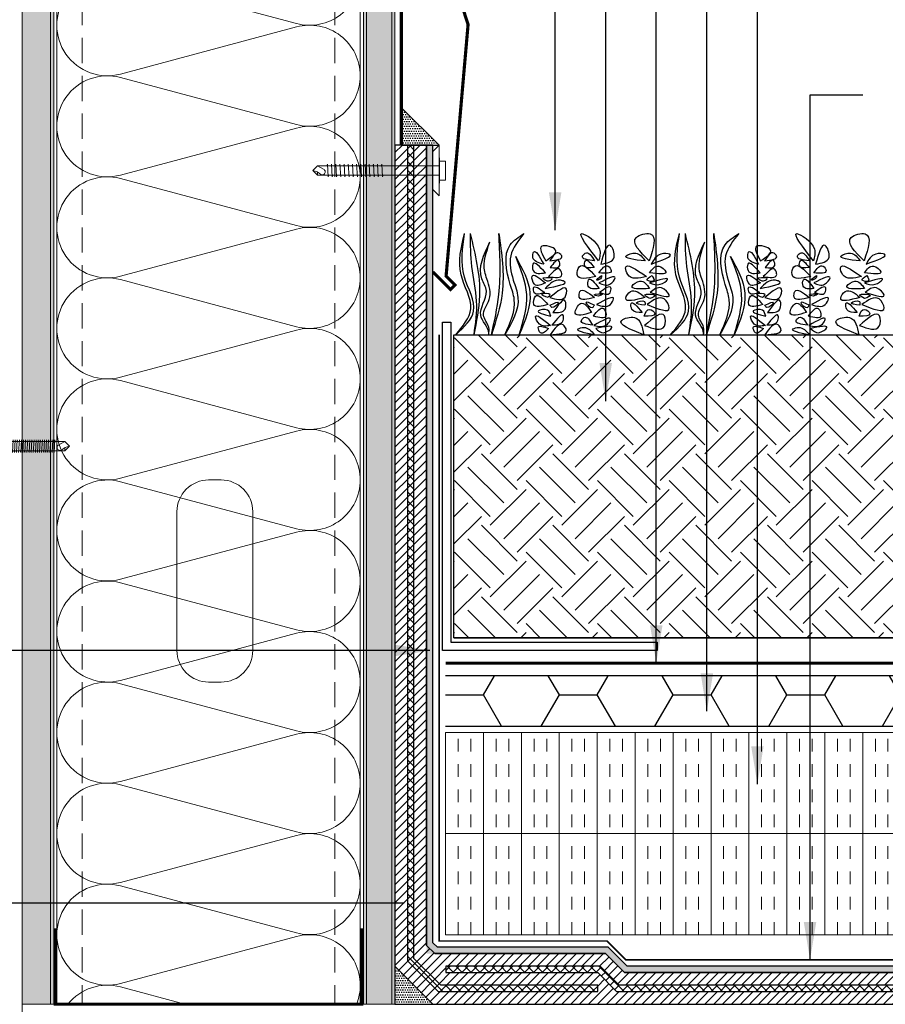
# Model space of a CAD drawing. Extents: x -24 to 36.5, y -12 to 48.
# Tile 3 of 5: x 2.3 to 19.4, y 4 to 23.5. Entities that reach past the tile are written whole.
import ezdxf

# ---------------------------------------------------------------- set-up
doc = ezdxf.new("R2010")
doc.units = 0
doc.header["$LTSCALE"] = 2
doc.header["$MEASUREMENT"] = 0
doc.linetypes.add('DASHED', pattern=[0.75, 0.5, -0.25])
doc.linetypes.add('HIDDEN', pattern=[0.375, 0.25, -0.125])
doc.layers.get('0').update_dxf_attribs({"linetype": 'CONTINUOUS'})
for name, color, linetype, lineweight in [('AIR BARRIER', 5, 'DASHED', 18), ('ECOTOUCH FIBERGLAS BATT INSULATION', 6, 'CONTINUOUS', 13), ('FASTENERS & HARDWARE', 1, 'CONTINUOUS', 13), ('FLASHING', 3, 'CONTINUOUS', 13), ('FOAMULAR XPS INSULATION', 6, 'CONTINUOUS', 18), ('HATCH', 6, 'CONTINUOUS', 5), ('ROOF DECK', 7, 'CONTINUOUS', 13), ('SHEATHING', 2, 'CONTINUOUS', 18), ('STEEL STUD', 1, 'CONTINUOUS', 13), ('TEXT', 7, 'CONTINUOUS', 25)]:
    doc.layers.add(name, color=color, linetype=linetype, lineweight=lineweight)
for name, color, linetype in [('DRAINBOARD', 7, 'CONTINUOUS'), ('FILTER FABRIC', 7, 'HIDDEN'), ('GROWING MEDIA', 7, 'CONTINUOUS'), ('METAL FLASHING', 7, 'CONTINUOUS'), ('ROOT BARRIER', 5, 'CONTINUOUS'), ('VEGETATION', 7, 'CONTINUOUS'), ('WATERPROOFING', 7, 'CONTINUOUS')]:
    doc.layers.add(name, color=color, linetype=linetype)
doc.styles.get("Standard").update_dxf_attribs({"font": 'stylu.ttf'})
doc.dimstyles.get("Standard").update_dxf_attribs({"dimscale": 8, "dimtxt": 0.125, "dimasz": 0.09375, "dimexe": 0.0625, "dimexo": 0.0625, "dimgap": 0.0625, "dimtad": 0, "dimtih": 1, "dimtoh": 1, "dimdec": 4, "dimzin": 3, "dimdsep": 46, "dimlunit": 4, "dimtxsty": 'Standard', "dimcen": 0.125, "dimclrd": 256, "dimclre": 256, "dimclrt": 256, "dimadec": 0, "dimazin": 0, "dimtfac": 1, "dimtdec": 4, "dimtofl": 0, "dimtmove": 1, "dimatfit": 0, "dimfxl": 1, "dimfrac": 1, "dimtolj": 1, "dimtzin": 3, "dimlwd": -1, "dimlwe": -1, "dimarcsym": 0})
pattern_1 = [(37.5, (-28.1875, -40.0206), (-0.031497, 0.963412), [0, -0.76, 0, -0.85, 0, -0.8125]), (7.5, (-28.1875, -40.0206), (0.884888, 1.411073), [0, -0.41, 0, -0.685, 0, -0.2625]), (327.5, (-28.8025, -40.0206), (1.557071, 0.0028295), [0, -0.25, 0, -0.9, 0, -1.175]), (317.5, (-28.8025, -40.0206), (1.503063, 0.438838), [0, -0.125, 0, -0.59, 0, -0.675])]

# ---------------------------------------------------------------- blocks, each defined once
blk = doc.blocks.new('Temp Screw')
at = {"lineweight": 0}
for p, q in [((3.222, 0.092), (0, 0.092)), ((3.222, 0.092), (3.103, 0.027)), ((3.312, 0), (3.222, 0.092)), ((3.312, 0), (3.222, -0.092)), ((3.222, -0.092), (0, -0.092))]:
    blk.add_line(p, q, dxfattribs=at)
blk.add_lwpolyline([(0, 1), (-0.188, 0.438), (-0.188, -0.438), (0, -1)], close=True)
for points in [[(1.422, 0.092, -0.193248), (1.412, 0.125), (1.398, -0.126, 0.201979), (1.386, -0.092, -2.21779)], [(1.464, 0.092, -0.193248), (1.453, 0.125), (1.439, -0.126, 0.201979), (1.427, -0.092, -2.21779)], [(1.505, 0.092, -0.193248), (1.495, 0.125), (1.48, -0.126, 0.201979), (1.469, -0.092, -2.21779)], [(1.546, 0.092, -0.193248), (1.536, 0.125), (1.522, -0.126, 0.201979), (1.51, -0.092, -2.21779)], [(1.588, 0.092, -0.193248), (1.577, 0.125), (1.563, -0.126, 0.201979), (1.551, -0.092, -2.21779)], [(1.629, 0.092, -0.193248), (1.619, 0.125), (1.604, -0.126, 0.201979), (1.593, -0.092, -2.21779)], [(1.67, 0.092, -0.193248), (1.66, 0.125), (1.646, -0.126, 0.201979), (1.634, -0.092, -2.21779)], [(1.712, 0.092, -0.193248), (1.701, 0.125), (1.687, -0.126, 0.201979), (1.675, -0.092, -2.21779)], [(1.753, 0.092, -0.193248), (1.743, 0.125), (1.728, -0.126, 0.201979), (1.717, -0.092, -2.21779)], [(1.794, 0.092, -0.193248), (1.784, 0.125), (1.77, -0.126, 0.201979), (1.758, -0.092, -2.21779)], [(1.836, 0.092, -0.193248), (1.825, 0.125), (1.811, -0.126, 0.201979), (1.799, -0.092, -2.21779)], [(1.877, 0.092, -0.193248), (1.867, 0.125), (1.852, -0.126, 0.201979), (1.841, -0.092, -2.21779)], [(1.918, 0.092, -0.193248), (1.908, 0.125), (1.894, -0.126, 0.201979), (1.882, -0.092, -2.21779)], [(1.96, 0.092, -0.193248), (1.949, 0.125), (1.935, -0.126, 0.201979), (1.923, -0.092, -2.21779)], [(2.001, 0.092, -0.193248), (1.991, 0.125), (1.976, -0.126, 0.201979), (1.965, -0.092, -2.21779)], [(2.042, 0.092, -0.193248), (2.032, 0.125), (2.018, -0.126, 0.201979), (2.006, -0.092, -2.21779)], [(2.084, 0.092, -0.193248), (2.073, 0.125), (2.059, -0.126, 0.201979), (2.047, -0.092, -2.21779)], [(2.125, 0.092, -0.193248), (2.115, 0.125), (2.1, -0.126, 0.201979), (2.089, -0.092, -2.21779)], [(2.166, 0.092, -0.193248), (2.156, 0.125), (2.142, -0.126, 0.201979), (2.13, -0.092, -2.21779)], [(2.208, 0.092, -0.193248), (2.197, 0.125), (2.183, -0.126, 0.201979), (2.171, -0.092, -2.21779)], [(2.249, 0.092, -0.193248), (2.239, 0.125), (2.224, -0.126, 0.201979), (2.213, -0.092, -2.21779)], [(2.29, 0.092, -0.193248), (2.28, 0.125), (2.266, -0.126, 0.201979), (2.254, -0.092, -2.21779)], [(2.332, 0.092, -0.193248), (2.321, 0.125), (2.307, -0.126, 0.201979), (2.295, -0.092, -2.21779)], [(2.373, 0.092, -0.193248), (2.363, 0.125), (2.348, -0.126, 0.201979), (2.337, -0.092, -2.21779)], [(2.414, 0.092, -0.193248), (2.404, 0.125), (2.39, -0.126, 0.201979), (2.378, -0.092, -2.21779)], [(2.456, 0.092, -0.193248), (2.445, 0.125), (2.431, -0.126, 0.201979), (2.419, -0.092, -2.21779)], [(2.497, 0.092, -0.193248), (2.487, 0.125), (2.472, -0.126, 0.201979), (2.461, -0.092, -2.21779)], [(2.538, 0.092, -0.193248), (2.528, 0.125), (2.514, -0.126, 0.201979), (2.502, -0.092, -2.21779)], [(2.58, 0.092, -0.193248), (2.569, 0.125), (2.555, -0.126, 0.201979), (2.543, -0.092, -2.21779)], [(2.621, 0.092, -0.193248), (2.611, 0.125), (2.596, -0.126, 0.201979), (2.585, -0.092, -2.21779)], [(2.662, 0.092, -0.193248), (2.652, 0.125), (2.638, -0.126, 0.201979), (2.626, -0.092, -2.21779)], [(2.704, 0.092, -0.193248), (2.693, 0.125), (2.679, -0.126, 0.201979), (2.667, -0.092, -2.21779)], [(2.745, 0.092, -0.193248), (2.735, 0.125), (2.72, -0.126, 0.201979), (2.709, -0.092, -2.21779)], [(2.786, 0.092, -0.193248), (2.776, 0.125), (2.762, -0.126, 0.201979), (2.75, -0.092, -2.21779)], [(2.828, 0.092, -0.193248), (2.817, 0.125), (2.803, -0.126, 0.201979), (2.791, -0.092, -2.21779)], [(2.869, 0.092, -0.193248), (2.859, 0.125), (2.844, -0.126, 0.201979), (2.833, -0.092, -2.21779)], [(2.91, 0.092, -0.193248), (2.9, 0.125), (2.886, -0.126, 0.201979), (2.874, -0.092, -2.21779)], [(2.952, 0.092, -0.193248), (2.941, 0.125), (2.927, -0.126, 0.201979), (2.915, -0.092, -2.21779)], [(2.993, 0.092, -0.193248), (2.983, 0.125), (2.968, -0.126, 0.201979), (2.957, -0.092, -2.21779)], [(3.034, 0.092, -0.193248), (3.024, 0.125), (3.01, -0.126, 0.201979), (2.998, -0.092, -2.21779)]]:
    blk.add_lwpolyline(points, format="xyb")
for centre, radius, start, end in [((3.124, -0.026), 0.0571, 112.0671, 299.5207), ((3.364, -0.317), 0.321, 99.215, 131.2888), ((3.332, -0.063), 0.114, 161.8381, 194.4381)]:
    blk.add_arc(centre, radius, start, end, dxfattribs=at)

msp = doc.modelspace()

# ---------------------------------------------------------------- hatches: boundary and pattern name
at = {"layer": 'DRAINBOARD'}
h = msp.add_hatch(dxfattribs=at)
h.set_pattern_fill('HONEY', color=8, scale=6)
h.set_pattern_definition([(0, (10.75, 3.625), (1.125, 0.649519), [0.75, -1.5]), (120, (10.75, 3.625), (-1.125, 0.649519), [0.75, -1.5]), (60, (10.75, 3.625), (2e-16, 1.299038), [-1.5, 0.75])])
h.paths.add_polyline_path([(10.75, 10.098), (10.75, 9.813), (10.75, 9.813), (10.75, 9.5), (36, 9.5), (36, 9.813), (36, 9.813), (36, 10.098), (36, 10.313), (36, 10.5), (11.003, 10.5), (10.75, 10.5), (10.75, 10.313)])
at = {"layer": 'FOAMULAR XPS INSULATION'}
h = msp.add_hatch(dxfattribs=at)
h.set_pattern_fill('INSUL', color=256, scale=2, angle=90)
h.set_pattern_definition([(90, (10.75, 0.5), (-0.75, 5e-17), []), (90, (10.5, 0.5), (-0.75, 5e-17), [0.25, -0.25]), (90, (10.25, 0.5), (-0.75, 5e-17), [0.25, -0.25])])
h.paths.add_polyline_path([(36, 7.375), (36, 8.375), (35.563, 8.625), (36, 8.625), (36.5, 8.625), (36, 8.875), (36, 9.375), (10.75, 9.375), (10.75, 7.375)])
h = msp.add_hatch(dxfattribs=at)
h.set_pattern_fill('INSUL', color=256, scale=2, angle=90)
h.set_pattern_definition([(90, (10.75, 0.875), (-0.75, 5e-17), []), (90, (10.5, 0.875), (-0.75, 5e-17), [0.25, -0.25]), (90, (10.25, 0.875), (-0.75, 5e-17), [0.25, -0.25])])
h.paths.add_polyline_path([(22.5, 5.375), (22.5, 5.875), (22.75, 5.875), (22.75, 7.375), (10.75, 7.375), (10.75, 5.375)])
at = {"layer": 'GROWING MEDIA'}
h = msp.add_hatch(dxfattribs=at)
h.set_pattern_fill('EARTH', color=8, scale=4, angle=45)
h.set_pattern_definition([(45, (10.75, 5.875), (1e-16, 1.414214), [1, -1]), (45, (10.4848, 6.1402), (1e-16, 1.414214), [1, -1]), (45, (10.2197, 6.4053), (1e-16, 1.414214), [1, -1]), (135, (10.2197, 6.5821), (-1.414214, 2e-16), [1, -1]), (135, (10.4848, 6.8473), (-1.414214, 2e-16), [1, -1]), (135, (10.75, 7.1124), (-1.414214, 2e-16), [1, -1])])
h.paths.add_polyline_path([(36, 17.25), (32.09, 17.25), (32.09, 17.245), (32.09, 17.25), (31.833, 17.25), (31.833, 17.245), (31.832, 17.25), (28.903, 17.25), (28.902, 17.245), (28.902, 17.25), (28.646, 17.25), (28.645, 17.245), (28.645, 17.25), (25.715, 17.25), (25.715, 17.245), (25.714, 17.25), (25.458, 17.25), (25.458, 17.245), (25.457, 17.25), (22.527, 17.25), (22.527, 17.245), (22.527, 17.25), (22.27, 17.25), (22.27, 17.245), (22.269, 17.25), (19.34, 17.25), (19.339, 17.245), (19.339, 17.25), (19.083, 17.25), (19.082, 17.245), (19.082, 17.25), (16.152, 17.25), (16.152, 17.245), (16.151, 17.25), (15.895, 17.25), (15.895, 17.245), (15.894, 17.25), (12.964, 17.25), (12.964, 17.245), (12.964, 17.25), (12.707, 17.25), (12.707, 17.245), (12.706, 17.25), (10.917, 17.25), (10.917, 11.25), (36, 11.25)])
at = {"layer": 'HATCH'}
h = msp.add_hatch(dxfattribs=at)
h.set_pattern_fill('AR-SAND', color=256, scale=0.5)
h.set_pattern_definition(pattern_1)
h.paths.add_polyline_path([(2.375, 4), (3, 4), (3, 28.375), (2.375, 28.375)])
h.paths.add_polyline_path([(3, 0), (2.375, 0), (2.375, -12), (3, -12)])
h = msp.add_hatch(dxfattribs=at)
h.set_pattern_fill('AR-SAND', color=256, scale=0.5)
h.set_pattern_definition(pattern_1)
h.paths.add_polyline_path([(9.75, 0), (9.125, 0), (9.125, -12), (9.75, -12)])
h.paths.add_polyline_path([(9.125, 4), (9.75, 4), (9.75, 28.375), (9.125, 28.375)])
at = {"layer": 'WATERPROOFING'}
h = msp.add_hatch(dxfattribs=at)
h.set_pattern_fill('DOTS', color=256, scale=0.75)
h.set_pattern_definition([(0, (4.875, 15), (0.0234375, 0.046875), [0, -0.046875])])
h.paths.add_polyline_path([(9.875, 21), (10.625, 21), (9.875, 21.75)])
h = msp.add_hatch(dxfattribs=at)
h.set_pattern_fill('ANSI31', color=256)
h.set_pattern_definition([(45, (4.75, -2), (-0.08838835, 0.08838835), [])])
h.paths.add_polyline_path([(10, 4.854), (10, 21), (9.75, 21), (9.75, 4.75), (10.5, 4), (36, 4), (36, 4.25), (14.134, 4.25), (13.759, 4.625), (10.759, 4.625), (10.759, 4.75), (13.811, 4.75), (14.186, 4.375), (36, 4.375), (36, 4.625), (14.289, 4.625), (13.911, 5), (10.539, 5), (10.375, 5.164), (10.375, 21), (10.125, 21), (10.125, 4.905), (10.655, 4.375), (13.759, 4.375), (13.759, 4.25), (10.604, 4.25)])
h = msp.add_hatch(dxfattribs=at)
h.set_pattern_fill('ANSI37', color=256)
h.set_pattern_definition([(45, (4.75, -2), (-0.08838835, 0.08838835), []), (135, (4.75, -2), (-0.08838835, -0.08838835), [])])
h.paths.add_polyline_path([(10, 21), (10, 4.854), (10.604, 4.25), (13.759, 4.25), (13.759, 4.375), (10.655, 4.375), (10.125, 4.905), (10.125, 21)])
h = msp.add_hatch(dxfattribs=at)
h.set_pattern_fill('AR-SAND', color=256, scale=0.25)
h.set_pattern_definition([(37.5, (4.75, -2), (-0.0157483, 0.481706), [0, -0.38, 0, -0.425, 0, -0.40625]), (7.5, (4.75, -2), (0.442444, 0.705537), [0, -0.205, 0, -0.3425, 0, -0.13125]), (327.5, (4.4425, -2), (0.7785355, 0.0014148), [0, -0.125, 0, -0.45, 0, -0.5875]), (317.5, (4.4425, -2), (0.751532, 0.219419), [0, -0.0625, 0, -0.295, 0, -0.3375])])
h.paths.add_polyline_path([(13.911, 5), (14.289, 4.625), (36, 4.625), (36, 4.75), (14.341, 4.75), (13.966, 5.125), (10.5, 5.125), (10.5, 21), (10.375, 21), (10.375, 5)])
h = msp.add_hatch(dxfattribs=at)
h.set_pattern_fill('AR-SAND', color=256, scale=0.0313)
h.set_pattern_definition([(37.5, (4.75, -2), (-0.00197169, 0.060309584), [0, -0.047576, 0, -0.05321, 0, -0.0508625]), (7.5, (4.75, -2), (0.05539401, 0.08833317), [0, -0.025666, 0, -0.042881, 0, -0.0164325]), (327.5, (4.7115, -2), (0.09747264, 0.00017713), [0, -0.01565, 0, -0.05634, 0, -0.073555]), (317.5, (4.7115, -2), (0.09409176, 0.02747125), [0, -0.007825, 0, -0.036934, 0, -0.042255])])
h.paths.add_polyline_path([(10.375, 21), (10.375, 5.164), (10.539, 5), (13.911, 5), (14.289, 4.625), (36, 4.625), (36, 4.75), (14.341, 4.75), (13.966, 5.125), (10.591, 5.125), (10.5, 5.216), (10.5, 21)])
h = msp.add_hatch(dxfattribs=at)
h.set_pattern_fill('DOTS', color=256, scale=0.75)
h.set_pattern_definition([(0, (4.75, -2), (0.0234375, 0.046875), [0, -0.046875])])
h.paths.add_polyline_path([(9.75, 4), (10.5, 4), (9.75, 4.75)])
h = msp.add_hatch(dxfattribs=at)
h.set_pattern_fill('ANSI37', color=256)
h.set_pattern_definition([(45, (5.50888, -2), (-0.08838835, 0.08838835), []), (135, (5.50888, -2), (-0.08838835, -0.08838835), [])])
h.paths.add_polyline_path([(36, 4.25), (36, 4.375), (14.186, 4.375), (13.811, 4.75), (10.759, 4.75), (10.759, 4.625), (13.759, 4.625), (14.134, 4.25)])

# ---------------------------------------------------------------- linework, layer by layer
msp.add_line((10.625, 20.748), (10.625, 20.248))
at = {"layer": 'AIR BARRIER', "const_width": 0.0625}
msp.add_lwpolyline([(2.125, 25.438), (2.125, 28.438), (-4.75, 28.438), (-4.75, 30.188), (9.875, 30.188), (9.875, 22), (9.875, 21)], dxfattribs=at)
at = {"layer": 'DRAINBOARD'}
for points in [[(36, 10.5), (10.75, 10.5)], [(10.75, 9.5), (36, 9.5)]]:
    msp.add_lwpolyline(points, dxfattribs=at)
at = {"layer": 'ECOTOUCH FIBERGLAS BATT INSULATION'}
for points in [[(9.063, 22.375, 0.493042), (7.804, 23.341), (4.32, 22.409, -1.30186), (4.32, 24.341), (7.804, 23.409, 0.493042), (9.063, 24.375, 1)], [(9.063, 20.375, 0.493042), (7.804, 21.341), (4.32, 20.409, -1.30186), (4.32, 22.341), (7.804, 21.409, 0.493042), (9.063, 22.375, 1)], [(9.063, 18.375, 0.493042), (7.804, 19.341), (4.32, 18.409, -1.30186), (4.32, 20.341), (7.804, 19.409, 0.493042), (9.063, 20.375, 1)], [(9.063, 16.375, 0.493042), (7.804, 17.341), (4.32, 16.409, -1.30186), (4.32, 18.341), (7.804, 17.409, 0.493042), (9.063, 18.375, 1)], [(9.063, 14.375, 0.493042), (7.804, 15.341), (4.32, 14.409, -1.30186), (4.32, 16.341), (7.804, 15.409, 0.493042), (9.063, 16.375, 1)], [(9.063, 12.375, 0.493042), (7.804, 13.341), (4.32, 12.409, -1.30186), (4.32, 14.341), (7.804, 13.409, 0.493042), (9.063, 14.375, 1)], [(9.063, 10.375, 0.493042), (7.804, 11.341), (4.32, 10.409, -1.30186), (4.32, 12.341), (7.804, 11.409, 0.493042), (9.063, 12.375, 1)], [(9.063, 8.375, 0.493042), (7.804, 9.341), (4.32, 8.409, -1.30186), (4.32, 10.341), (7.804, 9.409, 0.493042), (9.063, 10.375, 1)], [(9.063, 6.375, 0.493042), (7.804, 7.341), (4.32, 6.409, -1.30186), (4.32, 8.341), (7.804, 7.409, 0.493042), (9.063, 8.375, 1)], [(9.063, 4.375, 0.493042), (7.804, 5.341), (4.32, 4.409, -1.30186), (4.32, 6.341), (7.804, 5.409, 0.493042), (9.063, 6.375, 1)], [(3.282, 4, -0.297447), (4.32, 4.341), (5.595, 4)], [(8.99, 4, 0.096396), (9.063, 4.375)]]:
    msp.add_lwpolyline(points, format="xyb", dxfattribs=at)
at = {"layer": 'FILTER FABRIC', "const_width": 0.0625}
msp.add_lwpolyline([(10.75, 10.75), (36, 10.75)], dxfattribs=at)
at = {"layer": 'FLASHING', "lineweight": 0}
for p, q in [((8.125, 20.498), (8.215, 20.59)), ((8.125, 20.498), (8.215, 20.407)), ((8.215, 20.59), (8.335, 20.525)), ((8.215, 20.59), (10.625, 20.59)), ((8.215, 20.407), (10.625, 20.407))]:
    msp.add_line(p, q, dxfattribs=at)
at = {"layer": 'FLASHING'}
msp.add_lwpolyline([(10.625, 21), (10.625, 20), (10.5, 20.125), (10.5, 20.875), (10.625, 21)], dxfattribs=at)
msp.add_lwpolyline([(10.625, 20.686), (10.75, 20.686), (10.75, 20.311), (10.625, 20.311)], close=True, dxfattribs=at)
for points in [[(8.403, 20.59, 0.193248), (8.414, 20.623), (8.428, 20.372, -0.201979), (8.439, 20.407, 2.21779)], [(8.486, 20.59, 0.193248), (8.496, 20.623), (8.511, 20.372, -0.201979), (8.522, 20.407, 2.21779)], [(8.568, 20.59, 0.193248), (8.579, 20.623), (8.593, 20.372, -0.201979), (8.605, 20.407, 2.21779)], [(8.651, 20.59, 0.193248), (8.662, 20.623), (8.676, 20.372, -0.201979), (8.687, 20.407, 2.21779)], [(8.734, 20.59, 0.193248), (8.744, 20.623), (8.759, 20.372, -0.201979), (8.77, 20.407, 2.21779)], [(8.816, 20.59, 0.193248), (8.827, 20.623), (8.841, 20.372, -0.201979), (8.853, 20.407, 2.21779)], [(8.899, 20.59, 0.193248), (8.91, 20.623), (8.924, 20.372, -0.201979), (8.935, 20.407, 2.21779)], [(8.982, 20.59, 0.193248), (8.992, 20.623), (9.007, 20.372, -0.201979), (9.018, 20.407, 2.21779)], [(9.064, 20.59, 0.193248), (9.075, 20.623), (9.089, 20.372, -0.201979), (9.101, 20.407, 2.21779)], [(9.147, 20.59, 0.193248), (9.158, 20.623), (9.172, 20.372, -0.201979), (9.183, 20.407, 2.21779)], [(9.23, 20.59, 0.193248), (9.24, 20.623), (9.255, 20.372, -0.201979), (9.266, 20.407, 2.21779)], [(9.312, 20.59, 0.193248), (9.323, 20.623), (9.337, 20.372, -0.201979), (9.349, 20.407, 2.21779)], [(9.395, 20.59, 0.193248), (9.406, 20.623), (9.42, 20.372, -0.201979), (9.431, 20.407, 2.21779)], [(9.478, 20.59, 0.193248), (9.488, 20.623), (9.503, 20.372, -0.201979), (9.514, 20.407, 2.21779)]]:
    msp.add_lwpolyline(points, format="xyb", dxfattribs=at)
at = {"layer": 'FLASHING', "lineweight": 0}
for centre, radius, start, end in [((8.074, 20.181), 0.321, 48.7112, 80.785), ((8.105, 20.435), 0.114, 345.5619, 18.1619), ((8.313, 20.472), 0.0571, 240.4793, 67.9329)]:
    msp.add_arc(centre, radius, start, end, dxfattribs=at)
at = {"layer": 'FOAMULAR XPS INSULATION'}
for points in [[(36, 9.375), (10.75, 9.375), (10.75, 7.375), (36, 7.375)], [(34.75, 7.375), (10.75, 7.375)]]:
    msp.add_lwpolyline(points, dxfattribs=at)
msp.add_lwpolyline([(22.75, 7.375), (22.75, 5.875), (22.5, 5.875), (22.5, 5.375), (10.75, 5.375), (10.75, 7.375)], close=True, dxfattribs=at)
at = {"layer": 'GROWING MEDIA'}
msp.add_lwpolyline([(36, 11.25), (10.917, 11.25), (10.917, 17.25), (36, 17.25)], close=True, dxfattribs=at)
msp.add_lwpolyline([(10.917, 11.25), (36, 11.25)], dxfattribs=at)
at = {"layer": 'METAL FLASHING', "const_width": 0.0625}
msp.add_lwpolyline([(10.5, 18.493), (10.849, 18.144), (10.937, 18.232), (10.761, 18.409), (11.196, 23.39), (10, 27.063), (10, 30.313), (-4.75, 30.313), (-4.75, 30.313), (-4.75, 30.313)], dxfattribs=at)
at = {"layer": 'METAL FLASHING'}
msp.add_lwpolyline([(10.854, 17.5), (10.854, 11.167), (14.938, 11.167), (14.938, 11), (10.938, 11), (10.688, 11), (10.688, 17.5), (10.854, 17.5)], dxfattribs=at)
at = {"layer": 'ROOF DECK'}
for p, q in [((34.75, 4), (2.375, 4)), ((2.375, 0), (2.375, 4)), ((34.75, 4), (2.938, 4))]:
    msp.add_line(p, q, dxfattribs=at)
at = {"layer": 'ROOT BARRIER', "const_width": 0.0312}
msp.add_lwpolyline([(36, 4.875), (14.32, 4.875), (13.945, 5.25), (10.625, 5.25), (10.625, 17.25)], dxfattribs=at)
at = {"layer": 'SHEATHING'}
for p, q in [((2.375, 28.375), (2.375, 4)), ((2.938, 28.375), (2.938, 4)), ((9.188, 28.375), (9.188, 4)), ((9.688, 28.375), (9.688, 4))]:
    msp.add_line(p, q, dxfattribs=at)
for points in [[(2.375, 4), (2.375, 28.375), (3, 28.375), (3, 4)], [(9.75, 4), (9.75, 28.375), (9.125, 28.375), (9.125, 4)]]:
    msp.add_lwpolyline(points, dxfattribs=at)
at = {"layer": 'STEEL STUD'}
for p, q in [((3.063, 28.375), (3.063, 4)), ((9.063, 28.375), (9.063, 4))]:
    msp.add_line(p, q, dxfattribs=at)
at = {"layer": 'STEEL STUD', "linetype": 'HIDDEN'}
for p, q in [((3.563, 28.375), (3.563, 4)), ((8.563, 28.375), (8.563, 4))]:
    msp.add_line(p, q, dxfattribs=at)
at = {"layer": 'STEEL STUD'}
msp.add_lwpolyline([(6.063, 14.375), (6.313, 14.375, -0.414214), (6.938, 13.75), (6.938, 11, -0.414214), (6.313, 10.375), (6.063, 10.375, -0.414214), (5.438, 11), (5.438, 13.75, -0.414214)], format="xyb", close=True, dxfattribs=at)
at = {"layer": 'STEEL STUD', "const_width": 0.0625}
msp.add_lwpolyline([(3.031, 5.5), (3.031, 4), (9.094, 4), (9.094, 5.5)], dxfattribs=at)
at = {"layer": 'VEGETATION'}
for points in [[(10.952, 17.25), (11.306, 17.719), (11.126, 18.392), (11.126, 19.25)], [(10.952, 17.25), (11.249, 17.764), (11.057, 18.436), (11.126, 19.25)], [(11.314, 17.25), (11.429, 18.023), (11.243, 19.25)], [(11.314, 17.25), (11.365, 17.916), (11.271, 18.598), (11.243, 19.25)], [(11.658, 17.25), (11.805, 18.044), (11.805, 19.25)], [(11.805, 19.25), (11.869, 18.07), (11.658, 17.25)], [(11.923, 17.25), (12.11, 17.948), (12.031, 18.244), (12.031, 19.031), (12.3, 19.25)], [(12.3, 19.25), (12.04, 18.812), (12.09, 18.332), (12.182, 17.988), (11.923, 17.25)], [(13.778, 18.713), (13.797, 18.942), (13.449, 19.25), (13.778, 18.713)], [(14.778, 18.713), (14.797, 19.245), (14.524, 19.175), (14.778, 18.713)], [(15.202, 17.25), (15.556, 17.719), (15.376, 18.392), (15.376, 19.25)], [(15.202, 17.25), (15.499, 17.764), (15.307, 18.436), (15.376, 19.25)], [(15.564, 17.25), (15.679, 18.023), (15.493, 19.25)], [(15.564, 17.25), (15.615, 17.916), (15.521, 18.598), (15.493, 19.25)], [(15.908, 17.25), (16.055, 18.044), (16.055, 19.25)], [(16.055, 19.25), (16.119, 18.07), (15.908, 17.25)], [(16.173, 17.25), (16.36, 17.948), (16.281, 18.244), (16.281, 19.031), (16.55, 19.25)], [(16.55, 19.25), (16.29, 18.812), (16.34, 18.332), (16.432, 17.988), (16.173, 17.25)], [(18.028, 18.713), (18.047, 18.942), (17.699, 19.25), (18.028, 18.713)], [(19.028, 18.713), (19.047, 19.245), (18.774, 19.175), (19.028, 18.713)], [(11.605, 17.25), (11.605, 17.277), (11.445, 17.635), (11.557, 18.114), (11.469, 18.353), (11.629, 19.087)], [(11.605, 17.25), (11.605, 17.396), (11.5, 17.634), (11.615, 17.948), (11.569, 18.353), (11.526, 18.498), (11.629, 19.087)], [(12.691, 18.646), (12.492, 18.881), (12.477, 18.784), (12.691, 18.646)], [(12.731, 18.713), (12.653, 19.001), (12.926, 18.926), (12.731, 18.713)], [(13.819, 18.646), (14.011, 19.015), (14.084, 18.784), (13.819, 18.646)], [(15.855, 17.25), (15.855, 17.277), (15.695, 17.635), (15.807, 18.114), (15.719, 18.353), (15.879, 19.087)], [(15.855, 17.25), (15.855, 17.396), (15.75, 17.634), (15.865, 17.948), (15.819, 18.353), (15.776, 18.498), (15.879, 19.087)], [(16.941, 18.646), (16.742, 18.881), (16.727, 18.784), (16.941, 18.646)], [(16.981, 18.713), (16.903, 19.001), (17.176, 18.926), (16.981, 18.713)], [(18.069, 18.646), (18.261, 19.015), (18.334, 18.784), (18.069, 18.646)], [(12.209, 17.25), (12.356, 18.044), (12.138, 18.796)], [(12.138, 18.796), (12.42, 18.07), (12.209, 17.25)], [(12.725, 18.475), (12.483, 18.519), (12.476, 18.647), (12.725, 18.475)], [(12.811, 18.709), (12.999, 18.863), (13.047, 18.812), (12.811, 18.709)], [(12.82, 18.578), (12.991, 18.712), (13.01, 18.618), (12.82, 18.578)], [(13.698, 18.709), (13.511, 18.863), (13.462, 18.812), (13.698, 18.709)], [(13.69, 18.578), (13.519, 18.712), (13.499, 18.618), (13.69, 18.578)], [(14.698, 18.709), (14.511, 18.863), (14.325, 18.812), (14.698, 18.709)], [(14.819, 18.646), (15.011, 18.846), (15.183, 18.841), (14.819, 18.646)], [(16.459, 17.25), (16.606, 18.044), (16.388, 18.796)], [(16.388, 18.796), (16.67, 18.07), (16.459, 17.25)], [(16.975, 18.475), (16.733, 18.519), (16.726, 18.647), (16.975, 18.475)], [(17.061, 18.709), (17.249, 18.863), (17.297, 18.812), (17.061, 18.709)], [(17.07, 18.578), (17.241, 18.712), (17.26, 18.618), (17.07, 18.578)], [(17.948, 18.709), (17.761, 18.863), (17.712, 18.812), (17.948, 18.709)], [(17.94, 18.578), (17.769, 18.712), (17.749, 18.618), (17.94, 18.578)], [(18.948, 18.709), (18.761, 18.863), (18.575, 18.812), (18.948, 18.709)], [(19.069, 18.646), (19.261, 18.846), (19.433, 18.841), (19.069, 18.646)], [(12.784, 18.399), (13.019, 18.536), (13.049, 18.44), (12.784, 18.399)], [(13.725, 18.399), (13.391, 18.594), (13.353, 18.44), (13.725, 18.399)], [(13.785, 18.475), (14.027, 18.519), (13.966, 18.608), (13.785, 18.475)], [(14.725, 18.399), (14.311, 18.573), (14.353, 18.44), (14.725, 18.399)], [(14.785, 18.475), (15.106, 18.497), (14.966, 18.608), (14.785, 18.475)], [(17.034, 18.399), (17.269, 18.536), (17.299, 18.44), (17.034, 18.399)], [(17.975, 18.399), (17.641, 18.594), (17.603, 18.44), (17.975, 18.399)], [(18.035, 18.475), (18.277, 18.519), (18.216, 18.608), (18.035, 18.475)], [(18.975, 18.399), (18.561, 18.573), (18.603, 18.44), (18.975, 18.399)], [(19.035, 18.475), (19.356, 18.497), (19.216, 18.608), (19.035, 18.475)], [(12.726, 18.276), (12.462, 18.407), (12.511, 18.247), (12.726, 18.276)], [(12.675, 18.368), (12.858, 18.353), (12.788, 18.314), (12.675, 18.368)], [(12.722, 18.164), (13.025, 18.329), (13.099, 18.306), (12.722, 18.164)], [(13.787, 18.164), (13.578, 18.337), (13.571, 18.213), (13.787, 18.164)], [(13.834, 18.421), (13.741, 18.329), (13.831, 18.377), (13.834, 18.421)], [(13.783, 18.276), (14.105, 18.374), (13.998, 18.247), (13.783, 18.276)], [(14.834, 18.421), (14.741, 18.329), (14.866, 18.316), (14.834, 18.421)], [(14.783, 18.276), (15.139, 18.34), (14.998, 18.247), (14.783, 18.276)], [(16.976, 18.276), (16.712, 18.407), (16.761, 18.247), (16.976, 18.276)], [(16.925, 18.368), (17.108, 18.353), (17.038, 18.314), (16.925, 18.368)], [(16.972, 18.164), (17.275, 18.329), (17.349, 18.306), (16.972, 18.164)], [(18.037, 18.164), (17.828, 18.337), (17.821, 18.213), (18.037, 18.164)], [(18.084, 18.421), (17.991, 18.329), (18.081, 18.377), (18.084, 18.421)], [(18.033, 18.276), (18.355, 18.374), (18.248, 18.247), (18.033, 18.276)], [(19.084, 18.421), (18.991, 18.329), (19.116, 18.316), (19.084, 18.421)], [(19.033, 18.276), (19.389, 18.34), (19.248, 18.247), (19.033, 18.276)], [(12.713, 18.087), (12.489, 18.176), (12.506, 18.082), (12.713, 18.087)], [(12.816, 17.988), (13.145, 18.149), (13.113, 17.996), (12.816, 17.988)], [(13.693, 17.988), (13.406, 18.105), (13.396, 17.996), (13.693, 17.988)], [(13.796, 18.087), (14.021, 18.176), (14.004, 18.082), (13.796, 18.087)], [(14.693, 17.988), (14.406, 18.105), (14.315, 17.974), (14.693, 17.988)], [(14.787, 18.164), (14.594, 18.31), (14.439, 18.213), (14.787, 18.164)], [(14.796, 18.087), (15.021, 18.176), (15.174, 18.036), (14.796, 18.087)], [(16.963, 18.087), (16.739, 18.176), (16.756, 18.082), (16.963, 18.087)], [(17.066, 17.988), (17.395, 18.149), (17.363, 17.996), (17.066, 17.988)], [(17.943, 17.988), (17.656, 18.105), (17.646, 17.996), (17.943, 17.988)], [(18.046, 18.087), (18.271, 18.176), (18.254, 18.082), (18.046, 18.087)], [(18.943, 17.988), (18.656, 18.105), (18.565, 17.974), (18.943, 17.988)], [(19.037, 18.164), (18.844, 18.31), (18.689, 18.213), (19.037, 18.164)], [(19.046, 18.087), (19.271, 18.176), (19.424, 18.036), (19.046, 18.087)], [(12.773, 17.846), (12.529, 18.01), (12.498, 17.85), (12.773, 17.846)], [(12.772, 17.991), (12.655, 18.052), (12.819, 18.04), (12.772, 17.991)], [(12.87, 17.691), (13.119, 17.917), (13.114, 17.758), (12.87, 17.691)], [(13.776, 18.013), (13.854, 18.052), (13.691, 18.04), (13.776, 18.013)], [(13.736, 17.846), (14.073, 17.957), (14.011, 17.85), (13.736, 17.846)], [(14.694, 17.833), (14.686, 17.905), (14.526, 17.884), (14.694, 17.833)], [(14.789, 17.966), (14.897, 18.027), (14.691, 18.04), (14.789, 17.966)], [(14.736, 17.846), (15.073, 17.957), (15.176, 17.779), (14.736, 17.846)], [(17.023, 17.846), (16.779, 18.01), (16.748, 17.85), (17.023, 17.846)], [(17.022, 17.991), (16.905, 18.052), (17.069, 18.04), (17.022, 17.991)], [(17.12, 17.691), (17.369, 17.917), (17.364, 17.758), (17.12, 17.691)], [(18.026, 18.013), (18.104, 18.052), (17.941, 18.04), (18.026, 18.013)], [(17.986, 17.846), (18.323, 17.957), (18.261, 17.85), (17.986, 17.846)], [(18.944, 17.833), (18.936, 17.905), (18.776, 17.884), (18.944, 17.833)], [(19.039, 17.966), (19.147, 18.027), (18.941, 18.04), (19.039, 17.966)], [(18.986, 17.846), (19.323, 17.957), (19.426, 17.779), (18.986, 17.846)], [(12.832, 17.618), (12.587, 17.72), (12.769, 17.733), (12.832, 17.618)], [(12.815, 17.833), (12.854, 17.791), (12.983, 17.884), (12.815, 17.833)], [(13.639, 17.691), (13.42, 17.866), (13.317, 17.679), (13.639, 17.691)], [(13.694, 17.833), (13.656, 17.791), (13.526, 17.884), (13.694, 17.833)], [(13.678, 17.618), (13.923, 17.62), (13.872, 17.768), (13.678, 17.618)], [(14.639, 17.691), (14.42, 17.866), (14.437, 17.749), (14.639, 17.691)], [(14.678, 17.618), (14.89, 17.668), (14.786, 17.752), (14.678, 17.618)], [(17.082, 17.618), (16.837, 17.72), (17.019, 17.733), (17.082, 17.618)], [(17.065, 17.833), (17.104, 17.791), (17.233, 17.884), (17.065, 17.833)], [(17.889, 17.691), (17.67, 17.866), (17.567, 17.679), (17.889, 17.691)], [(17.944, 17.833), (17.906, 17.791), (17.776, 17.884), (17.944, 17.833)], [(17.928, 17.618), (18.173, 17.62), (18.122, 17.768), (17.928, 17.618)], [(18.889, 17.691), (18.67, 17.866), (18.687, 17.749), (18.889, 17.691)], [(18.928, 17.618), (19.14, 17.668), (19.036, 17.752), (18.928, 17.618)], [(12.825, 17.433), (12.53, 17.608), (12.606, 17.46), (12.825, 17.433)], [(12.852, 17.44), (13.08, 17.624), (13.074, 17.534), (12.852, 17.44)], [(13.658, 17.44), (13.488, 17.59), (13.436, 17.534), (13.658, 17.44)], [(13.685, 17.433), (14.011, 17.553), (13.953, 17.46), (13.685, 17.433)], [(14.671, 17.25), (14.488, 17.59), (14.235, 17.534), (14.671, 17.25)], [(14.685, 17.433), (15.082, 17.624), (15.079, 17.416), (14.685, 17.433)], [(17.075, 17.433), (16.78, 17.608), (16.856, 17.46), (17.075, 17.433)], [(17.102, 17.44), (17.33, 17.624), (17.324, 17.534), (17.102, 17.44)], [(17.908, 17.44), (17.738, 17.59), (17.686, 17.534), (17.908, 17.44)], [(17.935, 17.433), (18.261, 17.553), (18.203, 17.46), (17.935, 17.433)], [(18.921, 17.25), (18.738, 17.59), (18.485, 17.534), (18.921, 17.25)], [(18.935, 17.433), (19.332, 17.624), (19.329, 17.416), (18.935, 17.433)], [(12.789, 17.373), (12.584, 17.39), (12.631, 17.29), (12.789, 17.373)], [(12.817, 17.25), (13.077, 17.443), (13.134, 17.364), (12.817, 17.25)], [(13.692, 17.25), (13.482, 17.394), (13.376, 17.364), (13.692, 17.25)], [(13.721, 17.373), (14.04, 17.39), (13.879, 17.29), (13.721, 17.373)], [(17.039, 17.373), (16.834, 17.39), (16.881, 17.29), (17.039, 17.373)], [(17.067, 17.25), (17.327, 17.443), (17.384, 17.364), (17.067, 17.25)], [(17.942, 17.25), (17.732, 17.394), (17.626, 17.364), (17.942, 17.25)], [(17.971, 17.373), (18.29, 17.39), (18.129, 17.29), (17.971, 17.373)]]:
    msp.add_spline(points, degree=3, dxfattribs=at)
at = {"layer": 'WATERPROOFING'}
for points in [[(9.875, 21), (10.625, 21), (9.875, 21.75), (9.875, 21)], [(9.75, 4.75), (10.5, 4), (36, 4), (36, 4.625), (14.289, 4.625), (13.911, 5), (10.539, 5), (10.375, 5.164), (10.375, 21), (9.75, 21), (9.75, 4.75)], [(10, 21), (10, 4.854), (10.604, 4.25), (13.759, 4.25), (13.759, 4.375), (10.655, 4.375), (10.125, 4.905), (10.125, 21), (10, 21)], [(10.375, 21), (10.375, 5.164), (10.539, 5), (13.911, 5), (14.289, 4.625), (36, 4.625), (36, 4.75), (14.341, 4.75), (13.966, 5.125), (10.591, 5.125), (10.5, 5.216), (10.5, 21), (10.375, 21)], [(9.75, 4), (10.5, 4), (9.75, 4.75), (9.75, 4)], [(10.759, 4.75), (10.759, 4.625), (13.759, 4.625), (14.134, 4.25), (36, 4.25)], [(36, 4.375), (14.186, 4.375), (13.811, 4.75), (10.759, 4.75)]]:
    msp.add_lwpolyline(points, dxfattribs=at)

# ---------------------------------------------------------------- block references
at = {"layer": 'FASTENERS & HARDWARE'}
msp.add_blockref('Temp Screw', (0, 15.042), dxfattribs=at)

# ---------------------------------------------------------------- leaders
at = {"layer": 'TEXT'}
for points in [[(12.918, 19.317), (12.918, 35), (19, 35)], [(13.918, 15.937), (13.918, 33), (19, 33)], [(14.918, 10.75), (14.918, 31), (19, 31)], [(15.918, 9.797), (15.918, 29), (19, 29)], [(16.918, 8.356), (16.918, 26), (19, 26)], [(17.959, 4.875), (17.959, 22), (19, 22)], [(10.44, 11), (-3, 11), (-4, 11)], [(9.932, 6), (-3, 6), (-4, 6)]]:
    msp.add_leader(points, dimstyle='Standard', override={"dimgap": 0.09, "dimtad": 0}, dxfattribs=at)

doc.saveas('drawing.dxf')
